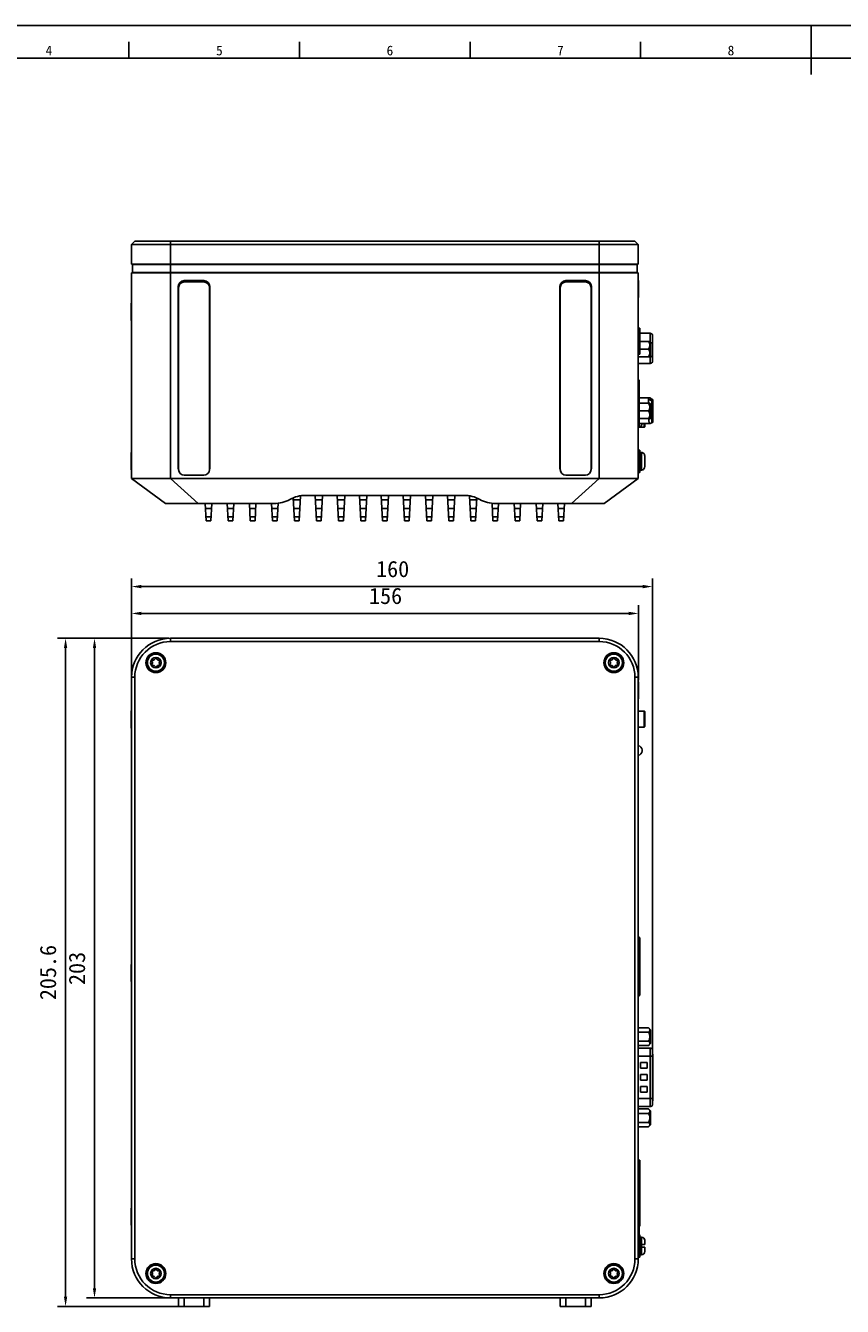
# Model space of a CAD drawing. Header units: millimetres. Extents: x 0 to 2731, y -3524 to -2222.
# Tile 15 of 221: x 179 to 430, y -3324 to -2930. Entities that reach past the tile are written whole.
import ezdxf

# ---------------------------------------------------------------- set-up
doc = ezdxf.new("R2010")
doc.units = ezdxf.units.MM
doc.header["$LTSCALE"] = 46.255
doc.header["$PDMODE"] = 3
doc.header["$PDSIZE"] = 8
doc.layers.get('0').update_dxf_attribs({"linetype": 'CONTINUOUS'})
doc.layers.get('Defpoints').update_dxf_attribs({"linetype": 'CONTINUOUS'})
doc.layers.add('00_COMPONENTS', color=7, linetype='CONTINUOUS')
doc.layers.add('51__DRAFT_DIMS', color=7, linetype='CONTINUOUS')
doc.styles.get("Standard").update_dxf_attribs({"font": 'simfang.ttf'})
doc.styles.add('TEXTSTYLE_2', font='simfang.ttf')
doc.dimstyles.new('DIMSTYLE_2', dxfattribs={"dimtxt": 5, "dimasz": 3, "dimexe": 2.5, "dimexo": 0.5, "dimgap": 1.25, "dimtad": 1, "dimdsep": 46, "dimtxsty": 'Standard', "dimblk": '_FILLED', "dimblk1": '_FILLED', "dimblk2": '_FILLED', "dimcen": 0.09, "dimclrt": 3, "dimazin": 2, "dimtp": 0.5, "dimtm": 0.5, "dimtfac": 1, "dimtofl": 0, "dimtmove": 0, "dimatfit": 3, "dimldrblk": '_FILLED', "dimfxl": 1, "dimtolj": 1, "dimarcsym": 0})
doc.dimstyles.new('DIMSTYLE_3', dxfattribs={"dimtxt": 5, "dimasz": 3, "dimexe": 2.5, "dimexo": 0.5, "dimgap": 1.25, "dimtad": 1, "dimdsep": 46, "dimtxsty": 'Standard', "dimblk": '_FILLED', "dimblk1": '_FILLED', "dimblk2": '_FILLED', "dimcen": 0.09, "dimclrt": 3, "dimazin": 2, "dimtp": 0.3, "dimtm": 0.3, "dimtfac": 1, "dimtofl": 0, "dimtmove": 0, "dimatfit": 3, "dimldrblk": '_FILLED', "dimfxl": 1, "dimtolj": 1, "dimarcsym": 0})

# ---------------------------------------------------------------- blocks, each defined once
blk = doc.blocks.new('_FILLED')
at = {"color": 0, "linetype": 'ByBlock'}
blk.add_solid([(0, 0), (-1, 0.17), (-1, -0.17)], dxfattribs=at)
blk = doc.blocks.new('*D260')
at = {"layer": '51__DRAFT_DIMS', "color": 0, "lineweight": -2}
for p, q in [((211.28, -3130.04), (211.28, -3100.12)), ((371.7, -3246.63), (371.7, -3100.12)), ((214.28, -3102.62), (368.7, -3102.62))]:
    blk.add_line(p, q, dxfattribs=at)
at = {"layer": 'Defpoints', "color": 0}
for p in [(371.7, -3102.62), (211.28, -3130.54), (371.7, -3247.13)]:
    blk.add_point(p, dxfattribs=at)
at = {"layer": '51__DRAFT_DIMS', "color": 0, "linetype": 'ByBlock', "lineweight": -2, "xscale": 3, "yscale": 3, "zscale": 3, "rotation": 180}
blk.add_blockref('_FILLED', (211.28, -3102.62), dxfattribs=at)
at = {"layer": '51__DRAFT_DIMS', "color": 0, "linetype": 'ByBlock', "lineweight": -2, "xscale": 3, "yscale": 3, "zscale": 3}
blk.add_blockref('_FILLED', (371.7, -3102.62), dxfattribs=at)
at = {"layer": '51__DRAFT_DIMS', "color": 3, "insert": (291.68, -3094.71), "char_height": 5, "attachment_point": 2, "line_spacing_factor": 0.9}
blk.add_mtext('\\A1;160', dxfattribs=at)
blk = doc.blocks.new('*D261')
at = {"layer": '51__DRAFT_DIMS', "color": 0, "lineweight": -2}
for p, q in [((211.28, -3130.04), (211.28, -3108.39)), ((367.37, -3131.39), (367.37, -3108.39)), ((214.28, -3110.89), (364.37, -3110.89))]:
    blk.add_line(p, q, dxfattribs=at)
at = {"layer": 'Defpoints', "color": 0}
for p in [(367.37, -3110.89), (211.28, -3130.54), (367.37, -3131.89)]:
    blk.add_point(p, dxfattribs=at)
at = {"layer": '51__DRAFT_DIMS', "color": 0, "linetype": 'ByBlock', "lineweight": -2, "xscale": 3, "yscale": 3, "zscale": 3, "rotation": 180}
blk.add_blockref('_FILLED', (211.28, -3110.89), dxfattribs=at)
at = {"layer": '51__DRAFT_DIMS', "color": 0, "linetype": 'ByBlock', "lineweight": -2, "xscale": 3, "yscale": 3, "zscale": 3}
blk.add_blockref('_FILLED', (367.37, -3110.89), dxfattribs=at)
at = {"layer": '51__DRAFT_DIMS', "color": 3, "insert": (289.51, -3102.98), "char_height": 5, "attachment_point": 2, "line_spacing_factor": 0.9}
blk.add_mtext('\\A1;156', dxfattribs=at)
blk = doc.blocks.new('*D262')
at = {"layer": '51__DRAFT_DIMS', "color": 0, "lineweight": -2}
for p, q in [((222.78, -3118.54), (197.39, -3118.54)), ((199.89, -3121.54), (199.89, -3318.54)), ((227.03, -3321.54), (197.39, -3321.54))]:
    blk.add_line(p, q, dxfattribs=at)
at = {"layer": 'Defpoints', "color": 0}
for p in [(223.28, -3118.54), (199.89, -3321.54), (227.53, -3321.54)]:
    blk.add_point(p, dxfattribs=at)
at = {"layer": '51__DRAFT_DIMS', "color": 0, "linetype": 'ByBlock', "lineweight": -2, "xscale": 3, "yscale": 3, "zscale": 3}
for p, rotation in [((199.89, -3118.54), 90), ((199.89, -3321.54), 270)]:
    blk.add_blockref('_FILLED', p, dxfattribs=dict(at, rotation=rotation))
at = {"layer": '51__DRAFT_DIMS', "color": 3, "insert": (191.98, -3220.14), "char_height": 5, "attachment_point": 2, "rotation": 90, "line_spacing_factor": 0.9}
blk.add_mtext('\\A1;203', dxfattribs=at)
blk = doc.blocks.new('*D263')
at = {"layer": '51__DRAFT_DIMS', "color": 0, "lineweight": -2}
for p, q in [((222.78, -3118.54), (188.48, -3118.54)), ((190.98, -3121.54), (190.98, -3321.14)), ((227.03, -3324.14), (188.48, -3324.14))]:
    blk.add_line(p, q, dxfattribs=at)
at = {"layer": 'Defpoints', "color": 0}
for p in [(223.28, -3118.54), (190.98, -3324.14), (227.53, -3324.14)]:
    blk.add_point(p, dxfattribs=at)
at = {"layer": '51__DRAFT_DIMS', "color": 0, "linetype": 'ByBlock', "lineweight": -2, "xscale": 3, "yscale": 3, "zscale": 3}
for p, rotation in [((190.98, -3118.54), 90), ((190.98, -3324.14), 270)]:
    blk.add_blockref('_FILLED', p, dxfattribs=dict(at, rotation=rotation))
at = {"layer": '51__DRAFT_DIMS', "color": 3, "insert": (183.06, -3221.4), "char_height": 5, "attachment_point": 2, "rotation": 90, "line_spacing_factor": 0.9}
blk.add_mtext('\\A1;205.6', dxfattribs=at)

msp = doc.modelspace()

# ---------------------------------------------------------------- linework, layer by layer
at = {"color": 7}
for p, q in [((841, -2929.984), (0, -2929.984)), ((420.5, -2929.984), (420.5, -2944.984)), ((210.5, -2939.984), (210.5, -2934.984)), ((263, -2939.984), (263, -2934.984)), ((315.5, -2939.984), (315.5, -2934.984)), ((368, -2939.984), (368, -2934.984)), ((831, -2939.984), (25, -2939.984))]:
    msp.add_line(p, q, dxfattribs=at)
at = {"layer": '00_COMPONENTS', "color": 7}
for p, q in [((212.283, -2996.351), (211.283, -2997.351)), ((211.283, -2997.351), (211.283, -3003.351)), ((211.283, -2997.351), (367.283, -2997.351)), ((212.283, -2996.351), (366.283, -2996.351)), ((366.283, -2996.351), (367.283, -2997.351)), ((367.283, -2997.351), (367.283, -3003.351)), ((211.283, -3003.351), (367.283, -3003.351)), ((211.583, -3005.951), (211.583, -3003.451)), ((366.983, -3003.451), (211.583, -3003.451)), ((212.483, -3003.351), (212.483, -3003.451)), ((366.083, -3003.351), (366.083, -3003.451)), ((366.983, -3005.951), (366.983, -3003.451)), ((211.283, -3006.051), (211.283, -3069.351)), ((211.283, -3006.051), (367.283, -3006.051)), ((366.983, -3005.951), (211.583, -3005.951)), ((212.483, -3005.951), (212.483, -3006.051)), ((366.081, -3006.051), (366.081, -3005.951)), ((367.283, -3069.351), (367.283, -3006.051)), ((225.683, -3010.301), (225.683, -3066.301)), ((225.783, -3010.601), (225.783, -3066.601)), ((233.533, -3008.451), (227.533, -3008.451)), ((233.533, -3008.851), (227.533, -3008.851)), ((235.283, -3066.601), (235.283, -3010.601)), ((235.383, -3066.301), (235.383, -3010.301)), ((343.183, -3010.301), (343.183, -3066.301)), ((343.283, -3010.601), (343.283, -3066.601)), ((351.033, -3008.451), (345.033, -3008.451)), ((351.033, -3008.851), (345.033, -3008.851)), ((352.783, -3066.601), (352.783, -3010.601)), ((352.883, -3066.301), (352.883, -3010.301)), ((367.374, -3008.401), (367.283, -3008.401)), ((367.374, -3013.701), (367.374, -3008.401)), ((367.374, -3013.701), (367.283, -3013.701)), ((211.193, -3015.401), (211.283, -3015.401)), ((211.193, -3020.701), (211.193, -3015.402)), ((211.193, -3020.701), (211.283, -3020.701)), ((367.283, -3023.051), (367.783, -3023.051)), ((367.783, -3031.051), (367.783, -3023.051)), ((367.783, -3024.676), (370.983, -3024.676)), ((371.703, -3025.126), (371.725, -3027.126)), ((371.703, -3025.126), (371.714, -3026.127)), ((367.783, -3027.161), (370.851, -3027.161)), ((367.783, -3029.536), (370.483, -3029.536)), ((371.083, -3027.394), (370.851, -3027.161)), ((371.083, -3027.394), (371.083, -3031.678)), ((371.725, -3027.126), (371.728, -3027.473)), ((371.728, -3027.522), (371.728, -3031.782)), ((367.283, -3031.051), (367.783, -3031.051)), ((370.851, -3031.911), (367.283, -3031.911)), ((367.283, -3033.936), (370.983, -3033.936)), ((371.083, -3031.678), (370.851, -3031.911)), ((367.283, -3044.521), (370.585, -3044.521)), ((367.283, -3046.191), (370.851, -3046.191)), ((371.083, -3046.424), (370.851, -3046.191)), ((371.083, -3046.424), (371.083, -3050.708)), ((371.483, -3045.081), (371.783, -3045.081)), ((371.483, -3052.081), (371.483, -3045.081)), ((371.783, -3045.081), (371.783, -3052.081)), ((370.483, -3048.566), (367.283, -3048.566)), ((371.083, -3050.708), (370.851, -3050.941)), ((370.851, -3050.941), (367.283, -3050.941)), ((370.732, -3052.421), (367.283, -3052.421)), ((367.632, -3053.601), (369.133, -3053.601)), ((369.283, -3052.421), (369.283, -3053.451)), ((371.783, -3052.081), (371.483, -3052.081)), ((211.193, -3061.401), (211.283, -3061.401)), ((211.193, -3066.698), (211.193, -3061.404)), ((367.783, -3060.626), (367.283, -3060.626)), ((367.783, -3067.473), (367.783, -3060.629)), ((368.283, -3061.326), (367.783, -3061.326)), ((368.283, -3061.356), (368.283, -3061.326)), ((369.283, -3062.373), (369.283, -3063.651)), ((369.281, -3063.651), (369.283, -3063.651)), ((369.283, -3064.451), (369.281, -3064.451)), ((369.283, -3065.729), (369.283, -3064.451)), ((211.193, -3066.701), (211.283, -3066.701)), ((211.283, -3069.351), (221.783, -3077.051)), ((211.283, -3069.351), (367.283, -3069.351)), ((227.533, -3068.351), (233.533, -3068.351)), ((345.033, -3068.351), (351.033, -3068.351)), ((367.283, -3069.351), (356.783, -3077.051)), ((367.783, -3067.476), (367.283, -3067.476)), ((368.283, -3066.776), (367.783, -3066.776)), ((368.283, -3066.776), (368.283, -3066.746)), ((221.783, -3077.051), (255.215, -3077.051)), ((234.256, -3082.351), (233.978, -3077.051)), ((235.989, -3077.051), (235.711, -3082.351)), ((241.056, -3082.351), (240.778, -3077.051)), ((242.511, -3082.351), (242.789, -3077.051)), ((247.856, -3082.351), (247.578, -3077.051)), ((249.311, -3082.351), (249.589, -3077.051)), ((254.656, -3082.351), (254.378, -3077.051)), ((256.111, -3082.351), (256.392, -3076.981)), ((261.456, -3082.351), (261.086, -3075.306)), ((262.911, -3082.351), (263.313, -3074.677)), ((264.898, -3074.551), (313.669, -3074.551)), ((268.256, -3082.351), (267.847, -3074.551)), ((269.711, -3082.351), (270.12, -3074.551)), ((275.056, -3082.351), (274.647, -3074.551)), ((276.511, -3082.351), (276.92, -3074.551)), ((281.856, -3082.351), (281.447, -3074.551)), ((283.311, -3082.351), (283.72, -3074.551)), ((288.556, -3082.351), (288.147, -3074.551)), ((290.011, -3082.351), (290.42, -3074.551)), ((295.356, -3082.351), (294.947, -3074.551)), ((296.811, -3082.351), (297.22, -3074.551)), ((302.156, -3082.351), (301.747, -3074.551)), ((303.611, -3082.351), (304.02, -3074.551)), ((308.956, -3082.351), (308.547, -3074.551)), ((310.411, -3082.351), (310.82, -3074.551)), ((315.756, -3082.351), (315.354, -3074.694)), ((317.211, -3082.351), (317.578, -3075.347)), ((322.556, -3082.351), (322.275, -3076.993)), ((323.351, -3077.051), (356.783, -3077.051)), ((324.011, -3082.351), (324.289, -3077.051)), ((329.356, -3082.351), (329.078, -3077.051)), ((330.811, -3082.351), (331.089, -3077.051)), ((336.156, -3082.351), (335.878, -3077.051)), ((337.611, -3082.351), (337.889, -3077.051)), ((342.856, -3082.351), (342.578, -3077.051)), ((344.589, -3077.051), (344.311, -3082.351)), ((235.711, -3082.351), (234.256, -3082.351)), ((242.511, -3082.351), (241.056, -3082.351)), ((249.311, -3082.351), (247.856, -3082.351)), ((256.111, -3082.351), (254.656, -3082.351)), ((262.911, -3082.351), (261.456, -3082.351)), ((269.711, -3082.351), (268.256, -3082.351)), ((276.511, -3082.351), (275.056, -3082.351)), ((283.311, -3082.351), (281.856, -3082.351)), ((290.011, -3082.351), (288.556, -3082.351)), ((296.811, -3082.351), (295.356, -3082.351)), ((303.611, -3082.351), (302.156, -3082.351)), ((310.411, -3082.351), (308.956, -3082.351)), ((317.211, -3082.351), (315.756, -3082.351)), ((324.011, -3082.351), (322.556, -3082.351)), ((330.811, -3082.351), (329.356, -3082.351)), ((337.611, -3082.351), (336.156, -3082.351)), ((344.311, -3082.351), (342.856, -3082.351)), ((355.283, -3118.538), (223.283, -3118.538)), ((355.283, -3119.538), (223.283, -3119.538)), ((211.283, -3130.538), (211.283, -3309.538)), ((212.283, -3130.538), (212.283, -3309.538)), ((366.283, -3309.538), (366.283, -3130.538)), ((367.283, -3309.538), (367.283, -3130.538)), ((367.374, -3131.888), (367.283, -3131.888)), ((367.374, -3137.188), (367.374, -3131.888)), ((367.374, -3137.188), (367.283, -3137.188)), ((211.193, -3140.888), (211.283, -3140.888)), ((211.193, -3140.891), (211.193, -3146.185)), ((369.133, -3140.963), (367.283, -3140.963)), ((369.283, -3141.113), (369.283, -3145.713)), ((211.193, -3146.188), (211.283, -3146.188)), ((369.133, -3145.863), (367.283, -3145.863)), ((368.483, -3152.888), (368.483, -3153.188)), ((367.283, -3210.528), (367.583, -3210.528)), ((367.783, -3210.728), (367.783, -3228.338)), ((367.283, -3215.328), (367.583, -3215.328)), ((211.193, -3224.188), (211.193, -3218.888)), ((211.193, -3218.888), (211.283, -3218.888)), ((367.283, -3223.738), (367.583, -3223.738)), ((211.193, -3224.188), (211.283, -3224.188)), ((367.283, -3228.538), (367.583, -3228.538)), ((367.283, -3238.395), (370.483, -3238.395)), ((367.283, -3239.766), (370.483, -3239.766)), ((370.483, -3238.395), (371.083, -3238.995)), ((371.083, -3238.995), (371.083, -3243.28)), ((367.283, -3242.509), (370.483, -3242.509)), ((367.283, -3243.88), (370.483, -3243.88)), ((371.083, -3243.28), (370.483, -3243.88)), ((367.283, -3244.633), (370.983, -3244.633)), ((371.703, -3247.133), (371.703, -3260.133)), ((371.783, -3246.496), (371.715, -3246.496)), ((371.725, -3245.133), (371.725, -3245.133)), ((371.728, -3245.923), (371.728, -3245.172)), ((371.728, -3245.932), (371.728, -3245.923)), ((371.783, -3260.83), (371.783, -3246.496)), ((368.033, -3249.083), (370.033, -3249.083)), ((368.033, -3249.083), (368.033, -3250.783)), ((368.033, -3250.783), (370.033, -3250.783)), ((370.033, -3250.783), (370.033, -3249.083)), ((368.033, -3252.783), (370.033, -3252.783)), ((368.033, -3252.783), (368.033, -3254.483)), ((368.033, -3254.483), (370.033, -3254.483)), ((370.033, -3254.483), (370.033, -3252.783)), ((368.033, -3256.483), (370.033, -3256.483)), ((368.033, -3256.483), (368.033, -3258.183)), ((368.033, -3258.183), (370.033, -3258.183)), ((370.033, -3258.183), (370.033, -3256.483)), ((367.283, -3262.633), (370.983, -3262.633)), ((367.283, -3263.385), (370.483, -3263.385)), ((370.483, -3263.385), (371.083, -3263.985)), ((371.783, -3260.83), (371.716, -3260.83)), ((371.728, -3261.334), (371.726, -3261.301)), ((371.728, -3262.094), (371.728, -3261.343)), ((367.283, -3264.756), (370.483, -3264.756)), ((367.283, -3267.499), (370.483, -3267.499)), ((371.083, -3263.985), (371.083, -3268.27)), ((367.283, -3268.87), (370.483, -3268.87)), ((371.083, -3268.27), (370.483, -3268.87)), ((367.283, -3279.118), (367.783, -3279.118)), ((367.783, -3299.438), (367.783, -3279.118)), ((367.283, -3285.738), (367.783, -3285.738)), ((367.783, -3287.738), (367.283, -3287.738)), ((367.283, -3290.818), (367.783, -3290.818)), ((211.193, -3293.888), (211.283, -3293.888)), ((211.193, -3299.185), (211.193, -3293.891)), ((367.283, -3292.818), (367.783, -3292.818)), ((211.193, -3299.188), (211.283, -3299.188)), ((367.283, -3299.438), (367.783, -3299.438)), ((367.283, -3302.113), (367.783, -3302.113)), ((367.374, -3302.888), (367.283, -3302.888)), ((367.374, -3308.188), (367.374, -3302.888)), ((367.783, -3302.113), (367.783, -3308.963)), ((367.783, -3302.813), (368.283, -3302.813)), ((368.283, -3305.138), (369.283, -3305.138)), ((368.283, -3305.938), (368.283, -3305.138)), ((369.283, -3305.938), (368.283, -3305.938)), ((369.283, -3303.788), (369.281, -3303.79)), ((369.283, -3303.86), (369.283, -3305.138)), ((369.283, -3305.938), (369.283, -3307.216)), ((367.374, -3308.188), (367.283, -3308.188)), ((367.283, -3308.963), (367.783, -3308.963)), ((367.783, -3308.263), (368.283, -3308.263)), ((369.281, -3307.285), (369.283, -3307.287)), ((223.283, -3320.538), (355.283, -3320.538)), ((223.283, -3321.538), (355.283, -3321.538)), ((225.783, -3321.538), (225.783, -3324.138)), ((235.283, -3321.538), (235.283, -3324.138)), ((343.283, -3321.538), (343.283, -3324.138)), ((352.783, -3321.538), (352.783, -3324.138)), ((235.283, -3324.138), (225.783, -3324.138)), ((352.783, -3324.138), (343.283, -3324.138))]:
    msp.add_line(p, q, dxfattribs=at)
at = {"layer": '00_COMPONENTS', "color": 4}
for p, q in [((223.283, -3069.351), (223.283, -2996.351)), ((355.283, -3069.351), (355.283, -2996.351)), ((370.983, -3027.294), (370.983, -3024.676)), ((370.892, -3031.87), (370.983, -3031.87)), ((370.983, -3033.936), (370.983, -3031.778)), ((367.583, -3039.043), (367.583, -3053.699)), ((370.483, -3045.099), (370.483, -3046.191)), ((371.783, -3046.861), (371.483, -3046.861)), ((369.133, -3052.421), (369.133, -3053.601)), ((371.483, -3050.761), (371.783, -3050.761)), ((368.283, -3066.746), (368.283, -3061.356)), ((223.283, -3069.351), (231.783, -3077.051)), ((355.283, -3069.351), (346.783, -3077.051)), ((263.248, -3075.916), (261.118, -3075.916)), ((270.048, -3075.916), (267.918, -3075.916)), ((276.848, -3075.916), (274.718, -3075.916)), ((283.648, -3075.916), (281.518, -3075.916)), ((290.348, -3075.916), (288.218, -3075.916)), ((297.148, -3075.916), (295.018, -3075.916)), ((303.948, -3075.916), (301.818, -3075.916)), ((310.748, -3075.916), (308.618, -3075.916)), ((317.548, -3075.916), (315.418, -3075.916)), ((234.058, -3078.578), (235.909, -3078.578)), ((235.774, -3081.145), (234.192, -3081.145)), ((240.858, -3078.578), (242.709, -3078.578)), ((240.992, -3081.145), (242.574, -3081.145)), ((247.658, -3078.578), (249.509, -3078.578)), ((247.792, -3081.145), (249.374, -3081.145)), ((254.458, -3078.578), (256.309, -3078.578)), ((254.592, -3081.145), (256.174, -3081.145)), ((261.258, -3078.578), (263.109, -3078.578)), ((261.392, -3081.145), (262.974, -3081.145)), ((268.058, -3078.578), (269.909, -3078.578)), ((268.192, -3081.145), (269.774, -3081.145)), ((274.858, -3078.578), (276.709, -3078.578)), ((274.992, -3081.145), (276.574, -3081.145)), ((281.658, -3078.578), (283.509, -3078.578)), ((281.792, -3081.145), (283.374, -3081.145)), ((288.358, -3078.578), (290.209, -3078.578)), ((288.492, -3081.145), (290.074, -3081.145)), ((295.158, -3078.578), (297.009, -3078.578)), ((295.292, -3081.145), (296.874, -3081.145)), ((301.958, -3078.578), (303.809, -3078.578)), ((302.092, -3081.145), (303.674, -3081.145)), ((308.758, -3078.578), (310.609, -3078.578)), ((308.892, -3081.145), (310.474, -3081.145)), ((315.558, -3078.578), (317.409, -3078.578)), ((315.692, -3081.145), (317.274, -3081.145)), ((322.358, -3078.578), (324.209, -3078.578)), ((322.492, -3081.145), (324.074, -3081.145)), ((329.158, -3078.578), (331.009, -3078.578)), ((329.292, -3081.145), (330.874, -3081.145)), ((335.958, -3078.578), (337.809, -3078.578)), ((336.092, -3081.145), (337.674, -3081.145)), ((342.658, -3078.578), (344.509, -3078.578)), ((344.374, -3081.145), (342.792, -3081.145)), ((223.283, -3119.538), (223.283, -3118.538)), ((355.283, -3119.538), (355.283, -3118.538)), ((212.283, -3130.538), (211.283, -3130.538)), ((366.283, -3130.538), (367.283, -3130.538)), ((369.133, -3140.963), (369.133, -3145.863)), ((367.283, -3210.728), (367.783, -3210.728)), ((367.583, -3228.538), (367.583, -3210.528)), ((367.283, -3215.528), (367.783, -3215.528)), ((367.283, -3223.538), (367.783, -3223.538)), ((367.283, -3228.338), (367.783, -3228.338)), ((371.703, -3247.133), (367.283, -3247.133)), ((370.983, -3262.633), (370.983, -3244.633)), ((371.728, -3245.932), (371.707, -3245.932)), ((371.783, -3248.046), (371.703, -3248.046)), ((371.703, -3259.28), (371.783, -3259.28)), ((367.283, -3260.133), (371.703, -3260.133)), ((371.707, -3261.334), (371.728, -3261.334)), ((367.583, -3299.438), (367.583, -3304.238)), ((368.283, -3302.813), (368.283, -3305.138)), ((368.283, -3305.938), (368.283, -3308.263)), ((212.283, -3309.538), (211.283, -3309.538)), ((366.283, -3309.538), (367.283, -3309.538)), ((223.283, -3320.538), (223.283, -3321.538)), ((227.533, -3321.538), (227.533, -3324.138)), ((233.533, -3321.538), (233.533, -3324.138)), ((345.033, -3321.538), (345.033, -3324.138)), ((351.033, -3321.538), (351.033, -3324.138)), ((355.283, -3320.538), (355.283, -3321.538))]:
    msp.add_line(p, q, dxfattribs=at)
at = {"layer": '00_COMPONENTS', "color": 7}
msp.add_lwpolyline([(371.714, -3026.127), (371.72, -3026.681), (371.722, -3026.828)], dxfattribs=at)
for centre, radius in [((218.783, -3126.038), 3.065), ((218.783, -3126.038), 3), ((218.783, -3126.038), 2.625), ((359.783, -3126.038), 3.065), ((359.783, -3126.038), 3), ((359.783, -3126.038), 2.625), ((218.783, -3314.038), 3.065), ((218.783, -3314.038), 3), ((218.783, -3314.038), 2.625), ((359.783, -3314.038), 3.065), ((359.783, -3314.038), 3), ((359.783, -3314.038), 2.625)]:
    msp.add_circle(centre, radius, dxfattribs=at)
at = {"layer": '00_COMPONENTS', "color": 4}
for centre in [(218.783, -3126.038), (359.783, -3126.038), (218.783, -3314.038), (359.783, -3314.038)]:
    msp.add_circle(centre, 1.625, dxfattribs=at)
at = {"layer": '00_COMPONENTS', "color": 7}
for centre, radius, start, end in [((227.533, -3010.301), 1.85, 90, 180), ((227.533, -3010.601), 1.75, 90, 180), ((233.533, -3010.301), 1.85, 0, 90), ((233.533, -3010.601), 1.75, 0, 90), ((345.033, -3010.301), 1.85, 90, 180), ((345.033, -3010.601), 1.75, 90, 180), ((351.033, -3010.301), 1.85, 0, 90), ((351.033, -3010.601), 1.75, 0, 90), ((370.983, -3025.476), 0.8, 25.94512, 90), ((366.799, -3027.522), 4.929, 359.99963, 0.56336), ((370.983, -3033.136), 0.8, 270, 334.05651), ((366.801, -3031.782), 4.927, 359.40821, 0.00706), ((370.585, -3045.521), 1, 26.10388, 90), ((367.183, -3052.381), 1.3, 274.41353, 358.23676), ((369.133, -3053.451), 0.15, 270, 0), ((370.732, -3051.421), 1, 269.99997, 318.70013), ((227.533, -3066.301), 1.85, 180, 203.92028), ((233.533, -3066.301), 1.85, 336.07972, 0), ((345.033, -3066.301), 1.85, 180, 203.92028), ((351.033, -3066.301), 1.85, 336.07972, 0), ((341.182, -3064.051), 28.102, 359.18444, 0.81556), ((227.533, -3066.601), 1.75, 180, 270), ((233.533, -3066.601), 1.75, 270, 0), ((345.033, -3066.601), 1.75, 180, 270), ((351.033, -3066.601), 1.75, 270, 0), ((368.283, -3065.759), 0.987, 270.00506, 274.40461), ((255.215, -3067.051), 10, 270, 298.95502), ((264.898, -3084.551), 10, 90, 118.95502), ((313.669, -3084.551), 10, 61.04498, 90), ((323.351, -3067.051), 10, 241.04498, 270), ((223.283, -3130.538), 12, 90, 180), ((223.283, -3130.538), 11, 90, 180), ((355.283, -3130.538), 12, 0, 90), ((355.283, -3130.538), 11, 0, 90), ((218.027, -3124.728), 0.488, 267.1925, 332.8075), ((219.524, -3124.755), 0.462, 206.76577, 273.23423), ((359.027, -3124.728), 0.488, 267.1925, 332.8075), ((360.524, -3124.755), 0.462, 206.76577, 273.23423), ((217.41, -3126.038), 0.372, 325.30431, 34.69569), ((218.043, -3127.321), 0.462, 26.76577, 93.23423), ((219.47, -3127.227), 0.372, 85.30431, 154.69569), ((220.295, -3126.038), 0.488, 147.1925, 212.8075), ((358.41, -3126.038), 0.372, 325.30431, 34.69569), ((359.043, -3127.321), 0.462, 26.76577, 93.23423), ((360.47, -3127.227), 0.372, 85.30431, 154.69569), ((361.295, -3126.038), 0.488, 147.1925, 212.8075), ((369.133, -3141.113), 0.15, 0, 90), ((369.133, -3145.713), 0.15, 270, 0), ((367.183, -3152.888), 1.3, 0, 85.58664), ((367.183, -3153.188), 1.3, 274.41336, 0), ((367.583, -3210.728), 0.2, 0, 90), ((367.583, -3215.528), 0.2, 0, 90), ((367.583, -3223.538), 0.2, 270, 0), ((367.583, -3228.338), 0.2, 270, 0), ((370.983, -3245.433), 0.8, 21.97603, 90), ((370.983, -3261.833), 0.8, 270, 338.02397), ((371.575, -3261.342), 0.153, 359.96178, 3.35348), ((368.283, -3303.813), 1, 1.41506, 90), ((368.23, -3303.86), 1.054, 359.99846, 3.79203), ((223.283, -3309.538), 12, 180, 270), ((223.283, -3309.538), 11, 180, 270), ((355.283, -3309.538), 12, 270, 0), ((355.283, -3309.538), 11, 270, 0), ((368.283, -3307.263), 1, 270, 358.58494), ((368.23, -3307.216), 1.054, 356.20797, 0.00154), ((217.41, -3314.038), 0.372, 325.30431, 34.69569), ((218.027, -3312.728), 0.488, 267.1925, 332.8075), ((219.524, -3312.755), 0.462, 206.76577, 273.23423), ((220.295, -3314.038), 0.488, 147.1925, 212.8075), ((358.41, -3314.038), 0.372, 325.30431, 34.69569), ((359.027, -3312.728), 0.488, 267.1925, 332.8075), ((360.524, -3312.755), 0.462, 206.76577, 273.23423), ((361.295, -3314.038), 0.488, 147.1925, 212.8075), ((218.043, -3315.321), 0.462, 26.76577, 93.23423), ((219.47, -3315.227), 0.372, 85.30431, 154.69569), ((359.043, -3315.321), 0.462, 26.76577, 93.23423), ((360.47, -3315.227), 0.372, 85.30431, 154.69569)]:
    msp.add_arc(centre, radius, start, end, dxfattribs=at)
at = {"layer": '00_COMPONENTS', "color": 4}
for centre, radius, start, end in [((378.744, -3050.739), 8.185, 181.41685, 181.72616), ((370.367, -3047.461), 3.53, 273.17967, 276.36505), ((370.41, -3047.833), 3.155, 276.33996, 279.81722), ((370.461, -3047.584), 3.338, 277.55259, 278.40494), ((370.495, -3047.811), 3.108, 278.39708, 279.7268)]:
    msp.add_arc(centre, radius, start, end, dxfattribs=at)
at = {"layer": '00_COMPONENTS', "color": 7}
for points, knots in [([(370.483, -3029.536), (370.589, -3029.353), (370.773, -3028.975), (370.889, -3028.349), (370.773, -3027.722), (370.589, -3027.344), (370.483, -3027.161)], [0, 0, 0, 0, 0.252533, 0.5000001, 0.7474665, 1, 1, 1, 1]), ([(370.483, -3031.911), (370.589, -3031.728), (370.773, -3031.35), (370.889, -3030.724), (370.773, -3030.097), (370.589, -3029.719), (370.483, -3029.536)], [0, 0, 0, 0, 0.252533, 0.5000001, 0.7474665, 1, 1, 1, 1]), ([(371.728, -3031.833), (371.727, -3031.945), (371.725, -3032.161), (371.721, -3032.472), (371.717, -3032.754), (371.714, -3032.997), (371.711, -3033.173), (371.708, -3033.289), (371.707, -3033.356), (371.706, -3033.409), (371.705, -3033.448), (371.703, -3033.472), (371.704, -3033.483), (371.703, -3033.486)], [0, 0, 0, 0, 0.2024366, 0.392622, 0.5646209, 0.7134207, 0.8345024, 0.8834854, 0.9242432, 0.9564921, 0.9799655, 0.9944989, 1, 1, 1, 1]), ([(370.483, -3048.566), (370.589, -3048.383), (370.773, -3048.005), (370.889, -3047.379), (370.773, -3046.752), (370.589, -3046.374), (370.483, -3046.191)], [0, 0, 0, 0, 0.252533, 0.5000001, 0.7474665, 1, 1, 1, 1]), ([(370.483, -3050.941), (370.589, -3050.758), (370.773, -3050.38), (370.889, -3049.754), (370.773, -3049.127), (370.589, -3048.749), (370.483, -3048.566)], [0, 0, 0, 0, 0.252533, 0.5000001, 0.7474665, 1, 1, 1, 1]), ([(369.283, -3062.373), (369.283, -3062.242), (369.233, -3061.976), (369.013, -3061.638), (368.68, -3061.409), (368.415, -3061.356), (368.283, -3061.356)], [0, 0, 0, 0, 0.2500767, 0.5000806, 0.7500441, 1, 1, 1, 1]), ([(368.359, -3066.744), (368.484, -3066.734), (368.732, -3066.666), (369.038, -3066.434), (369.238, -3066.107), (369.283, -3065.854), (369.283, -3065.729)], [0, 0, 0, 0, 0.249999, 0.4999632, 0.749948, 1, 1, 1, 1]), ([(217.716, -3125.826), (217.561, -3125.601), (217.468, -3125.289), (217.769, -3125.204), (218.003, -3125.215)], [0, 0, 0, 0, 0.5207666, 1, 1, 1, 1]), ([(218.461, -3124.951), (218.569, -3124.742), (218.785, -3124.531), (219.002, -3124.746), (219.111, -3124.963)], [0, 0, 0, 0, 0.4953946, 1, 1, 1, 1]), ([(219.55, -3125.216), (219.792, -3125.202), (220.087, -3125.283), (220.013, -3125.576), (219.885, -3125.773)], [0, 0, 0, 0, 0.5046054, 1, 1, 1, 1]), ([(358.716, -3125.826), (358.561, -3125.601), (358.468, -3125.289), (358.769, -3125.204), (359.003, -3125.215)], [0, 0, 0, 0, 0.5207666, 1, 1, 1, 1]), ([(359.461, -3124.951), (359.569, -3124.742), (359.785, -3124.531), (360.002, -3124.746), (360.111, -3124.963)], [0, 0, 0, 0, 0.4953946, 1, 1, 1, 1]), ([(360.55, -3125.216), (360.792, -3125.202), (361.087, -3125.283), (361.013, -3125.576), (360.885, -3125.773)], [0, 0, 0, 0, 0.5046054, 1, 1, 1, 1]), ([(218.016, -3126.859), (217.774, -3126.873), (217.467, -3126.789), (217.561, -3126.474), (217.716, -3126.25)], [0, 0, 0, 0, 0.4838326, 1, 1, 1, 1]), ([(219.133, -3127.068), (219.017, -3127.314), (218.791, -3127.553), (218.565, -3127.329), (218.455, -3127.112)], [0, 0, 0, 0, 0.5161674, 1, 1, 1, 1]), ([(219.885, -3126.302), (220.013, -3126.499), (220.089, -3126.802), (219.772, -3126.878), (219.5, -3126.856)], [0, 0, 0, 0, 0.4792334, 1, 1, 1, 1]), ([(359.016, -3126.859), (358.774, -3126.873), (358.467, -3126.789), (358.561, -3126.474), (358.716, -3126.25)], [0, 0, 0, 0, 0.4838326, 1, 1, 1, 1]), ([(360.133, -3127.068), (360.017, -3127.314), (359.791, -3127.553), (359.565, -3127.329), (359.455, -3127.112)], [0, 0, 0, 0, 0.5161674, 1, 1, 1, 1]), ([(360.885, -3126.302), (361.013, -3126.499), (361.089, -3126.802), (360.772, -3126.878), (360.5, -3126.856)], [0, 0, 0, 0, 0.4792334, 1, 1, 1, 1]), ([(370.483, -3239.766), (370.535, -3239.715), (370.631, -3239.61), (370.751, -3239.442), (370.831, -3239.265), (370.86, -3239.081), (370.831, -3238.896), (370.751, -3238.72), (370.631, -3238.552), (370.535, -3238.447), (370.483, -3238.395)], [0, 0, 0, 0, 0.1380198, 0.2670483, 0.3867451, 0.4999994, 0.6132532, 0.7329514, 0.8619815, 1, 1, 1, 1]), ([(370.483, -3242.509), (370.59, -3242.296), (370.775, -3241.854), (370.888, -3241.138), (370.775, -3240.422), (370.59, -3239.98), (370.483, -3239.766)], [0, 0, 0, 0, 0.2501795, 0.5, 0.7498204, 1, 1, 1, 1]), ([(370.483, -3243.88), (370.535, -3243.828), (370.631, -3243.724), (370.751, -3243.555), (370.831, -3243.379), (370.86, -3243.194), (370.831, -3243.01), (370.751, -3242.834), (370.631, -3242.665), (370.535, -3242.561), (370.483, -3242.509)], [0, 0, 0, 0, 0.1380198, 0.2670483, 0.3867451, 0.4999994, 0.6132532, 0.7329514, 0.8619815, 1, 1, 1, 1]), ([(371.718, -3245.222), (371.715, -3245.315), (371.711, -3245.556), (371.704, -3246.193), (371.703, -3246.737), (371.703, -3247.133)], [0, 0, 0, 0, 0.1465669, 0.3786202, 1, 1, 1, 1]), ([(371.709, -3246.993), (371.711, -3246.76), (371.715, -3246.45), (371.722, -3246.096), (371.726, -3245.976), (371.728, -3245.932)], [0, 0, 0, 0, 0.6590354, 0.8755637, 1, 1, 1, 1]), ([(371.725, -3245.133), (371.724, -3245.133), (371.724, -3245.135), (371.723, -3245.139), (371.722, -3245.146), (371.721, -3245.161), (371.72, -3245.187), (371.719, -3245.209), (371.718, -3245.222)], [0, 0, 0, 0, 0.0178706, 0.0656971, 0.1444273, 0.2540991, 0.5659334, 1, 1, 1, 1]), ([(371.728, -3245.163), (371.728, -3245.156), (371.727, -3245.146), (371.726, -3245.136), (371.725, -3245.133)], [0, 0, 0, 0, 0.6846395, 1, 1, 1, 1]), ([(370.483, -3264.756), (370.535, -3264.705), (370.631, -3264.6), (370.751, -3264.432), (370.831, -3264.255), (370.86, -3264.071), (370.831, -3263.886), (370.751, -3263.71), (370.631, -3263.542), (370.535, -3263.437), (370.483, -3263.385)], [0, 0, 0, 0, 0.1380198, 0.2670483, 0.3867451, 0.4999994, 0.6132532, 0.7329514, 0.8619815, 1, 1, 1, 1]), ([(371.703, -3260.133), (371.703, -3260.376), (371.703, -3260.731), (371.706, -3261.184), (371.708, -3261.477), (371.712, -3261.723), (371.714, -3261.914), (371.719, -3262.042), (371.72, -3262.106), (371.723, -3262.127)], [0, 0, 0, 0, 0.366345, 0.5334663, 0.682016, 0.8067826, 0.9034276, 0.9685819, 1, 1, 1, 1]), ([(371.726, -3261.301), (371.721, -3261.176), (371.716, -3260.833), (371.711, -3260.49), (371.709, -3260.272)], [0, 0, 0, 0, 0.3658144, 1, 1, 1, 1]), ([(371.723, -3262.127), (371.723, -3262.128), (371.724, -3262.13), (371.724, -3262.133), (371.725, -3262.133)], [0, 0, 0, 0, 0.7279311, 1, 1, 1, 1]), ([(370.483, -3267.499), (370.59, -3267.286), (370.775, -3266.844), (370.888, -3266.128), (370.775, -3265.412), (370.59, -3264.97), (370.483, -3264.756)], [0, 0, 0, 0, 0.2501795, 0.5, 0.7498204, 1, 1, 1, 1]), ([(370.483, -3268.87), (370.535, -3268.818), (370.631, -3268.714), (370.751, -3268.545), (370.831, -3268.369), (370.86, -3268.184), (370.831, -3268), (370.751, -3267.824), (370.631, -3267.655), (370.535, -3267.551), (370.483, -3267.499)], [0, 0, 0, 0, 0.1380198, 0.2670483, 0.3867451, 0.4999994, 0.6132532, 0.7329514, 0.8619815, 1, 1, 1, 1]), ([(217.716, -3313.826), (217.561, -3313.601), (217.468, -3313.289), (217.769, -3313.204), (218.003, -3313.215)], [0, 0, 0, 0, 0.5207666, 1, 1, 1, 1]), ([(218.016, -3314.859), (217.774, -3314.873), (217.467, -3314.789), (217.561, -3314.474), (217.716, -3314.25)], [0, 0, 0, 0, 0.4838326, 1, 1, 1, 1]), ([(218.461, -3312.951), (218.569, -3312.742), (218.785, -3312.531), (219.002, -3312.746), (219.111, -3312.963)], [0, 0, 0, 0, 0.4953946, 1, 1, 1, 1]), ([(219.885, -3314.302), (220.013, -3314.499), (220.089, -3314.802), (219.772, -3314.878), (219.5, -3314.856)], [0, 0, 0, 0, 0.4792334, 1, 1, 1, 1]), ([(219.55, -3313.216), (219.792, -3313.202), (220.087, -3313.283), (220.013, -3313.576), (219.885, -3313.773)], [0, 0, 0, 0, 0.5046054, 1, 1, 1, 1]), ([(358.716, -3313.826), (358.561, -3313.601), (358.468, -3313.289), (358.769, -3313.204), (359.003, -3313.215)], [0, 0, 0, 0, 0.5207666, 1, 1, 1, 1]), ([(359.016, -3314.859), (358.774, -3314.873), (358.467, -3314.789), (358.561, -3314.474), (358.716, -3314.25)], [0, 0, 0, 0, 0.4838326, 1, 1, 1, 1]), ([(359.461, -3312.951), (359.569, -3312.742), (359.785, -3312.531), (360.002, -3312.746), (360.111, -3312.963)], [0, 0, 0, 0, 0.4953946, 1, 1, 1, 1]), ([(360.885, -3314.302), (361.013, -3314.499), (361.089, -3314.802), (360.772, -3314.878), (360.5, -3314.856)], [0, 0, 0, 0, 0.4792334, 1, 1, 1, 1]), ([(360.55, -3313.216), (360.792, -3313.202), (361.087, -3313.283), (361.013, -3313.576), (360.885, -3313.773)], [0, 0, 0, 0, 0.5046054, 1, 1, 1, 1]), ([(219.133, -3315.068), (219.017, -3315.314), (218.791, -3315.553), (218.565, -3315.329), (218.455, -3315.112)], [0, 0, 0, 0, 0.5161674, 1, 1, 1, 1]), ([(360.133, -3315.068), (360.017, -3315.314), (359.791, -3315.553), (359.565, -3315.329), (359.455, -3315.112)], [0, 0, 0, 0, 0.5161674, 1, 1, 1, 1])]:
    msp.add_open_spline(points, degree=3, knots=knots, dxfattribs=at)
at = {"layer": '00_COMPONENTS', "color": 4}
for points, knots in [([(371.083, -3027.609), (371.214, -3027.606), (371.396, -3027.596), (371.611, -3027.56), (371.695, -3027.537), (371.728, -3027.522)], [0, 0, 0, 0, 0.600912, 0.8335483, 1, 1, 1, 1]), ([(370.983, -3031.87), (371.128, -3031.87), (371.331, -3031.862), (371.574, -3031.827), (371.672, -3031.804), (371.712, -3031.789)], [0, 0, 0, 0, 0.5898697, 0.8266546, 1, 1, 1, 1]), ([(370.497, -3044.588), (370.489, -3044.653), (370.485, -3044.824), (370.483, -3044.994), (370.483, -3045.099)], [0, 0, 0, 0, 0.3855951, 1, 1, 1, 1]), ([(370.483, -3045.099), (370.607, -3045.099), (370.857, -3045.131), (371.19, -3045.279), (371.425, -3045.517), (371.483, -3045.72), (371.483, -3045.81)], [0, 0, 0, 0, 0.2762141, 0.5544419, 0.7984767, 1, 1, 1, 1]), ([(370.524, -3044.521), (370.516, -3044.521), (370.501, -3044.549), (370.5, -3044.571), (370.497, -3044.588)], [0, 0, 0, 0, 0.3099611, 1, 1, 1, 1]), ([(371.483, -3045.273), (371.456, -3045.167), (371.367, -3044.963), (371.143, -3044.717), (370.851, -3044.558), (370.633, -3044.521), (370.524, -3044.521)], [0, 0, 0, 0, 0.2511063, 0.5014226, 0.7509442, 1, 1, 1, 1]), ([(371.483, -3046.771), (371.483, -3046.793), (371.463, -3046.827), (371.422, -3046.859), (371.354, -3046.898), (371.24, -3046.938), (371.14, -3046.961), (371.084, -3046.972)], [0, 0, 0, 0, 0.1357008, 0.228168, 0.3413166, 0.6313001, 1, 1, 1, 1]), ([(371.483, -3050.729), (371.428, -3050.765), (371.273, -3050.823), (371.115, -3050.858), (371.02, -3050.874)], [0, 0, 0, 0, 0.4076976, 1, 1, 1, 1]), ([(371.483, -3047.079), (371.483, -3047.099), (371.457, -3047.147), (371.373, -3047.197), (371.245, -3047.245), (371.142, -3047.268), (371.084, -3047.279)], [0, 0, 0, 0, 0.1249833, 0.3222553, 0.6166349, 1, 1, 1, 1]), ([(370.562, -3050.985), (370.568, -3051.178), (370.579, -3051.454), (370.6, -3051.801), (370.617, -3052.012), (370.637, -3052.181), (370.655, -3052.294), (370.674, -3052.361), (370.687, -3052.395), (370.703, -3052.421), (370.715, -3052.421)], [0, 0, 0, 0, 0.3980201, 0.5688926, 0.7152784, 0.8329078, 0.9197479, 0.9512424, 0.9746428, 1, 1, 1, 1]), ([(371.483, -3052.048), (371.392, -3052.162), (371.157, -3052.353), (370.861, -3052.421), (370.715, -3052.421)], [0, 0, 0, 0, 0.5012401, 1, 1, 1, 1]), ([(371.135, -3050.902), (371.12, -3050.906), (371.058, -3050.921), (370.995, -3050.934), (370.947, -3050.942)], [0, 0, 0, 0, 0.2406362, 1, 1, 1, 1]), ([(371.483, -3050.761), (371.441, -3050.792), (371.326, -3050.848), (371.206, -3050.884), (371.135, -3050.902)], [0, 0, 0, 0, 0.4193266, 1, 1, 1, 1])]:
    msp.add_open_spline(points, degree=3, knots=knots, dxfattribs=at)
msp.add_open_spline([(371.712, -3031.789), (371.717, -3031.786), (371.723, -3031.784), (371.728, -3031.782)], degree=3, dxfattribs=at)

# ---------------------------------------------------------------- texts
at = {"color": 3, "style": 'TEXTSTYLE_2'}
for s, p in [('4', (184.819, -2939.137)), ('5', (237.319, -2939.137)), ('6', (289.819, -2939.137)), ('7', (342.319, -2939.137)), ('8', (394.819, -2939.137))]:
    msp.add_text(s, height=3, dxfattribs=at).set_placement(p)

# ---------------------------------------------------------------- dimensions: what is measured, and where the dimension line sits
at = {"layer": '51__DRAFT_DIMS', "color": 4}
for base, p2, picture, middle in [((371.703, -3102.625), (371.703, -3247.133), '*D260', (291.678, -3102.625)), ((367.374, -3110.892), (367.374, -3131.888), '*D261', (289.514, -3110.892))]:
    dim = msp.add_linear_dim(base=base, p1=(211.283, -3130.538), p2=p2, dimstyle='DIMSTYLE_2', override={"dimtxt": 5, "dimdec": 0}, dxfattribs=at)
    dim.commit()
    dim.dimension.update_dxf_attribs({"geometry": picture, "text_midpoint": middle, "dimtype": 160})
for base, p2, picture, middle in [((190.981, -3324.138), (227.533, -3324.138), '*D263', (190.981, -3221.396)), ((199.892, -3321.538), (227.533, -3321.538), '*D262', (199.892, -3220.135))]:
    dim = msp.add_linear_dim(base=base, p1=(223.283, -3118.538), p2=p2, angle=270, dimstyle='DIMSTYLE_3', dxfattribs=at)
    dim.commit()
    dim.dimension.update_dxf_attribs({"geometry": picture, "text_midpoint": middle, "dimtype": 160})

doc.saveas('drawing.dxf')
